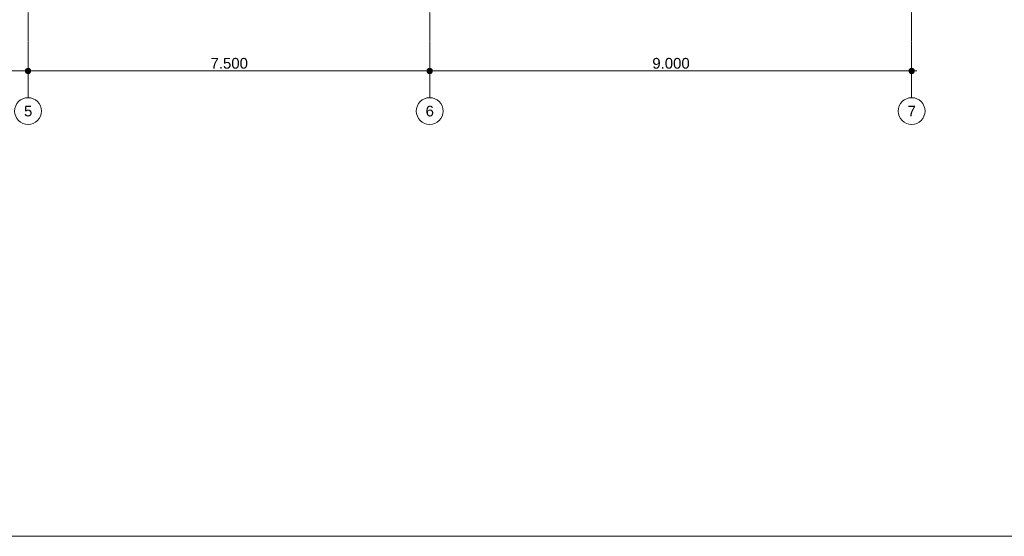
# Model space of a CAD drawing. Extents: x 0 to 92550, y 0 to 59400.
# Tile 58 of 105: x 43083 to 61469, y 1000 to 10658. Entities that reach past the tile are written whole.
import ezdxf
from ezdxf.xclip import XClip

# ---------------------------------------------------------------- set-up
doc = ezdxf.new("R2010")
doc.units = 0
doc.header["$MEASUREMENT"] = 0
doc.header["$XCLIPFRAME"] = 0
doc.linetypes.add('Streep-punt fijn', pattern=[1251.000023, 626.000023, -312.5, 0, -312.5])
doc.layers.add('ZZ 41 Buitenwandafwerking gevelhout', color=7, linetype='Continuous')
doc.layers.add('ZZ A Stramien', color=7, linetype='Continuous')
doc.styles.add('GENERATED_STYLE_1', font='arial.ttf')

# ---------------------------------------------------------------- blocks, each defined once
blk = doc.blocks.new('Drawing_2_2', base_point=(5739, 11700))
at = {"layer": 'ZZ 41 Buitenwandafwerking gevelhout', "linetype": 'Continuous', "lineweight": 0, "true_color": 0x000000}
for points in [[(43189, 9700), (43193, 9681), (43204, 9665), (43220, 9654), (43239, 9650), (43258, 9654), (43274, 9665), (43285, 9681), (43289, 9700), (43285, 9719), (43274, 9735), (43258, 9746), (43239, 9750), (43220, 9746), (43204, 9735), (43193, 9719)], [(50689, 9700), (50693, 9681), (50704, 9665), (50720, 9654), (50739, 9650), (50758, 9654), (50774, 9665), (50785, 9681), (50789, 9700), (50785, 9719), (50774, 9735), (50758, 9746), (50739, 9750), (50720, 9746), (50704, 9735), (50693, 9719)], [(59689, 9700), (59693, 9681), (59704, 9665), (59720, 9654), (59739, 9650), (59758, 9654), (59774, 9665), (59785, 9681), (59789, 9700), (59785, 9719), (59774, 9735), (59758, 9746), (59739, 9750), (59720, 9746), (59704, 9735), (59693, 9719)]]:
    blk.add_hatch(color=18, dxfattribs=at).paths.add_polyline_path(points)
at = {"layer": 'ZZ 41 Buitenwandafwerking gevelhout', "color": 7, "linetype": 'Continuous', "lineweight": 5, "ltscale": 0.01}
for p, q in [((43239, 9750), (43239, 9887)), ((50739, 9750), (50739, 9887)), ((59739, 9750), (59739, 9887)), ((35789, 9700), (43189, 9700)), ((43239, 9512), (43239, 9650)), ((43289, 9700), (50689, 9700)), ((50739, 9512), (50739, 9650)), ((50789, 9700), (59689, 9700)), ((59739, 9512), (59739, 9650)), ((59789, 9700), (59839, 9700))]:
    blk.add_line(p, q, dxfattribs=at)
for centre in [(43239, 9700), (50739, 9700), (59739, 9700)]:
    blk.add_circle(centre, 50, dxfattribs=at)
at = {"layer": 'ZZ A Stramien', "color": 7, "linetype": 'Streep-punt fijn', "lineweight": 9, "ltscale": 0.01}
for p, q in [((43239, 24200), (43239, 9700)), ((50739, 24200), (50739, 9700)), ((59739, 24200), (59739, 9700)), ((43239, 9700), (43239, 9200)), ((50739, 9700), (50739, 9200)), ((59739, 9700), (59739, 9200))]:
    blk.add_line(p, q, dxfattribs=at)
at = {"layer": 'ZZ A Stramien', "color": 7, "linetype": 'Continuous', "lineweight": 9, "ltscale": 0.01}
for centre in [(43239, 8950), (50739, 8950), (59739, 8950)]:
    blk.add_circle(centre, 250, dxfattribs=at)
at = {"layer": 'ZZ A Stramien', "color": 7, "linetype": 'Streep-punt fijn', "lineweight": 9, "ltscale": 0.01}
for p in [(43239, 9700), (43239, 9700), (50739, 9700), (50739, 9700), (59739, 9700), (59739, 9700)]:
    blk.add_point(p, dxfattribs=at)
at = {"color": 7, "linetype": 'Continuous', "lineweight": 5, "char_height": 200, "width": 686.38, "attachment_point": 7, "style": 'GENERATED_STYLE_1'}
for s, insert in [('\\A1;{\\pql;\\fArial|b0|i0|c0|p0;\\W1.000000;7.500}', (46646, 9740)), ('\\A1;{\\pql;\\fArial|b0|i0|c0|p0;\\W1.000000;9.000}', (54896, 9740))]:
    blk.add_mtext(s, dxfattribs=dict(at, insert=insert))
at = {"layer": 'ZZ A Stramien', "color": 7, "linetype": 'Continuous', "lineweight": 5, "char_height": 200, "attachment_point": 1, "style": 'GENERATED_STYLE_1'}
for s, insert in [('\\A1;{\\pql;\\pt0;\\fArial|b0|i0|c0|p0;\\W1.000000;5}', (43163, 9050)), ('\\A1;{\\pql;\\pt0;\\fArial|b0|i0|c0|p0;\\W1.000000;6}', (50663, 9050)), ('\\A1;{\\pql;\\pt0;\\fArial|b0|i0|c0|p0;\\W1.000000;7}', (59663, 9050))]:
    blk.add_mtext(s, dxfattribs=dict(at, insert=insert))

msp = doc.modelspace()

# ---------------------------------------------------------------- block references
at = {"color": 7, "linetype": 'Continuous', "lineweight": 25, "ltscale": 0.01}
ref = msp.add_blockref('Drawing_2_2', (5739, 11700), dxfattribs=at)
XClip(ref).set_block_clipping_path([(7788.8666666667, 8700), (63337.9746950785, 24700)])

# ---------------------------------------------------------------- next in the draw order: linework, layer by layer
at = {"color": 7, "linetype": 'Continuous', "lineweight": 15, "ltscale": 0.01, "flags": 128}
msp.add_lwpolyline([(1000, 58400), (83100, 58400), (83100, 1000), (1000, 1000)], close=True, dxfattribs=at)

doc.saveas('drawing.dxf')
